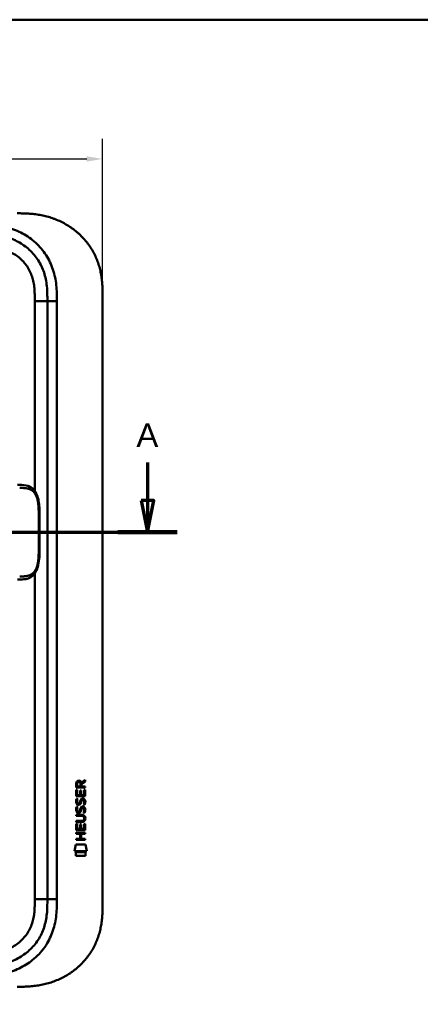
# Model space of a CAD drawing. Header units: millimetres. Extents: x 20 to 833, y 20 to 574.
# Tile 6 of 14: x 258 to 385, y 262 to 574. Entities that reach past the tile are written whole.
import ezdxf

# ---------------------------------------------------------------- set-up
doc = ezdxf.new("R2010")
doc.units = ezdxf.units.MM
doc.header["$LTSCALE"] = 2
for name, color, linetype, lineweight in [('Bemaßungen(DIN)', 7, 'Continuous', 25), ('Schnittansichtslinien(DIN)', 7, 'Continuous', 70), ('Sichtbare Kanten(DIN)', 7, 'Continuous', 50), ('Sichtbare tangentiale Kanten(DIN)', 7, 'Continuous', 50), ('Skizziergeometrie(DIN)', 7, 'Continuous', 50)]:
    doc.layers.add(name, color=color, linetype=linetype, lineweight=lineweight)
doc.styles.add('Aktuell-DINGroßer Text', font='arial.ttf')
doc.styles.add('STANDARD-DIN~0', font='arial.ttf')
doc.dimstyles.new('CAD-LAN', dxfattribs={"dimscale": 2, "dimtxt": 3.5, "dimasz": 2.5, "dimexe": 3.175, "dimexo": 0, "dimgap": 0.8, "dimtad": 1, "dimrnd": 1e-08, "dimtxsty": 'STANDARD-DIN~0', "dimcen": 0.09, "dimdle": 10, "dimclrd": 250, "dimclre": 250, "dimclrt": 250, "dimadec": 0, "dimazin": 2, "dimtfac": 1, "dimtmove": 0, "dimatfit": 3, "dimfxl": 1, "dimtolj": 1, "dimtzin": 0, "dimlwd": 25, "dimlwe": 25, "dimarcsym": 0})

# ---------------------------------------------------------------- blocks, each defined once
blk = doc.blocks.new('Ränder Standardrahmen')
at = {"layer": 'Skizziergeometrie(DIN)', "flags": 128}
blk.add_lwpolyline([(10, 10), (10, 287), (410, 287), (410, 10), (10, 10)], dxfattribs=at)
blk = doc.blocks.new('2DTransSchnitt0')
at = {"layer": 'Schnittansichtslinien(DIN)', "linetype": 'Continuous'}
for p, q in [((29.35, 216.88), (29.35, 210.84)), ((149.2, 216.88), (149.2, 210.84)), ((28.35, 210.84), (29.35, 205.84)), ((30.35, 210.84), (28.35, 210.84)), ((29.35, 210.84), (29.35, 205.84)), ((29.35, 205.84), (30.35, 210.84)), ((148.2, 210.84), (149.2, 205.84)), ((150.2, 210.84), (148.2, 210.84)), ((149.2, 210.84), (149.2, 205.84)), ((149.2, 205.84), (150.2, 210.84)), ((24.66, 205.84), (153.89, 205.84))]:
    blk.add_line(p, q, dxfattribs=at)
at = {"layer": 'Schnittansichtslinien(DIN)', "linetype": 'Continuous', "lineweight": 140}
for p, q in [((24.66, 205.84), (34.04, 205.84)), ((144.51, 205.84), (153.89, 205.84))]:
    blk.add_line(p, q, dxfattribs=at)
at = {"layer": 'Schnittansichtslinien(DIN)', "linetype": 'Continuous', "flags": 128}
for points in [[(28.35, 210.84), (29.35, 205.84), (30.35, 210.84), (28.35, 210.84)], [(148.2, 210.84), (149.2, 205.84), (150.2, 210.84), (148.2, 210.84)]]:
    blk.add_lwpolyline(points, dxfattribs=at)
at = {"layer": 'Schnittansichtslinien(DIN)'}
for points in [[(28.35, 210.84), (29.35, 205.84), (30.35, 210.84), (28.35, 210.84)], [(148.2, 210.84), (149.2, 205.84), (150.2, 210.84), (148.2, 210.84)]]:
    blk.add_solid(points, dxfattribs=at)
at = {"layer": 'Schnittansichtslinien(DIN)', "char_height": 3.73, "attachment_point": 7, "style": 'Aktuell-DINGroßer Text'}
for insert in [(27.59, 219.34), (147.44, 219.34)]:
    blk.add_mtext('A', dxfattribs=dict(at, insert=insert))
blk = doc.blocks.new('*D9')
at = {"layer": 'Bemaßungen(DIN)', "color": 250, "linetype": 'Continuous', "lineweight": 25, "true_color": 0x3f3f3f, "transparency": 16777216}
for p, q in [((70.16, 485.9), (70.16, 536.25)), ((284.16, 485.9), (284.16, 536.25)), ((75.16, 529.9), (279.16, 529.9))]:
    blk.add_line(p, q, dxfattribs=at)
at = {"layer": 'Bemaßungen(DIN)', "color": 250, "linetype": 'Continuous', "true_color": 0x3f3f3f, "transparency": 16777216}
for points in [[(75.16, 530.73), (75.16, 529.06), (70.16, 529.9)], [(279.16, 530.73), (279.16, 529.06), (284.16, 529.9)]]:
    blk.add_solid(points, dxfattribs=at)
at = {"layer": 'Defpoints', "color": 0, "linetype": 'Continuous', "transparency": 16777216}
for p in [(284.16, 529.9), (70.16, 485.9), (284.16, 485.9)]:
    blk.add_point(p, dxfattribs=at)
at = {"layer": 'Bemaßungen(DIN)', "color": 250, "linetype": 'Continuous', "lineweight": 25, "true_color": 0x3f3f3f, "transparency": 16777216, "insert": (169.38, 538.53), "char_height": 7, "attachment_point": 1, "style": 'STANDARD-DIN~0'}
blk.add_mtext('\\A1;214', dxfattribs=at)

msp = doc.modelspace()

# ---------------------------------------------------------------- linework, layer by layer
at = {"layer": 'Sichtbare Kanten(DIN)'}
for p, q in [((266.663, 295.466), (266.663, 484.897)), ((284.163, 485.897), (284.163, 294.466)), ((275.804, 330.768), (275.806, 332.082)), ((278.662, 330.766), (275.804, 330.768)), ((276.154, 332.038), (276.153, 331.149)), ((276.153, 331.149), (277.171, 331.149)), ((277.171, 331.149), (277.172, 332.037)), ((277.469, 332.398), (278.664, 333.188)), ((278.664, 332.754), (277.521, 331.999)), ((277.521, 331.999), (277.521, 331.148)), ((277.521, 331.148), (278.662, 331.147)), ((278.662, 331.147), (278.662, 330.766)), ((278.664, 333.188), (278.664, 332.754)), ((275.801, 328.038), (275.803, 330.042)), ((278.66, 328.036), (275.801, 328.038)), ((275.803, 330.042), (276.151, 330.042)), ((276.151, 330.042), (276.15, 328.415)), ((276.15, 328.415), (277.045, 328.414)), ((277.045, 328.414), (277.046, 329.861)), ((277.046, 329.861), (277.394, 329.861)), ((277.394, 329.861), (277.393, 328.414)), ((277.393, 328.414), (278.312, 328.413)), ((278.312, 328.413), (278.313, 330.06)), ((278.313, 330.06), (278.662, 330.06)), ((278.662, 330.06), (278.66, 328.036)), ((275.971, 324.718), (276.31, 324.617)), ((275.973, 327.264), (276.312, 327.164)), ((276.17, 325.932), (276.177, 325.915)), ((276.853, 325.835), (276.864, 325.852)), ((277.9, 324.414), (277.888, 324.414)), ((277.902, 326.961), (277.89, 326.961)), ((275.796, 321.81), (275.797, 322.187)), ((277.466, 321.809), (275.796, 321.81)), ((275.797, 322.187), (277.442, 322.186)), ((276.168, 323.386), (276.175, 323.369)), ((276.851, 323.288), (276.862, 323.305)), ((275.793, 317.3), (275.794, 319.304)), ((275.794, 319.304), (276.143, 319.304)), ((275.795, 320.253), (277.465, 320.251)), ((275.795, 319.875), (275.795, 320.253)), ((277.441, 319.874), (275.795, 319.875)), ((276.143, 319.304), (276.142, 317.677)), ((277.036, 317.676), (277.037, 319.123)), ((277.037, 319.123), (277.386, 319.123)), ((277.386, 319.123), (277.385, 317.676)), ((278.303, 317.675), (278.304, 319.322)), ((278.304, 319.322), (278.653, 319.322)), ((278.346, 321.024), (278.346, 321.034)), ((278.653, 319.322), (278.651, 317.298)), ((275.791, 316.13), (275.791, 316.507)), ((275.791, 316.507), (278.649, 316.504)), ((277.034, 316.129), (275.791, 316.13)), ((278.651, 317.298), (275.793, 317.3)), ((276.142, 317.677), (277.036, 317.676)), ((277.032, 314.571), (277.034, 316.129)), ((277.385, 317.676), (278.303, 317.675)), ((277.39, 316.128), (277.389, 314.571)), ((278.649, 316.127), (277.39, 316.128)), ((278.649, 316.504), (278.649, 316.127)), ((275.258, 310.618), (275.717, 312.751)), ((275.717, 312.751), (278.723, 312.748)), ((275.789, 314.195), (275.789, 314.572)), ((275.789, 314.572), (277.032, 314.571)), ((278.648, 314.193), (275.789, 314.195)), ((277.389, 314.571), (278.648, 314.57)), ((278.648, 314.57), (278.648, 314.193)), ((278.723, 312.748), (279.173, 310.615)), ((279.173, 310.615), (275.258, 310.618)), ((275.716, 309.19), (275.717, 310.332)), ((278.713, 309.188), (275.716, 309.19)), ((275.717, 310.332), (278.714, 310.33)), ((278.714, 310.33), (278.713, 309.188))]:
    msp.add_line(p, q, dxfattribs=at)
for centre, major_axis, ratio, start_param, end_param in [((277.333, 331.265), (0.976, -1.274), 0.5180415, 2.7627686, 3.7355131), ((275.94, 331.184), (1.242, 1.64), 0.5994938, 5.878165, 6.7089725), ((277.436, 329.043), (1.103, 3.296), 0.2312948, 2.8124619, 2.8734213), ((276.915, 326.726), (0.574, 1.004), 0.5438409, 2.7534304, 3.2137241), ((276.795, 325.859), (0.098, 0.139), 0.3641716, 4.4844927, 4.7925708), ((277.241, 322.73), (0.838, 1.64), 0.4594521, 5.9760112, 6.497704), ((277.242, 325.274), (0.839, 1.642), 0.4591024, 5.9761877, 6.4975755), ((277.519, 326.743), (1.192, 3.54), 0.2215161, 2.8263053, 2.8854462), ((276.921, 324.189), (0.583, 1.012), 0.541605, 2.7569093, 3.2147406), ((276.793, 323.313), (0.098, 0.139), 0.3641716, 4.4844927, 4.7925708), ((273.621, 317.512), (4.814, 4.313), 0.3742661, 5.9599282, 6.6783921), ((273.625, 324.556), (4.808, -4.323), 0.3742014, 5.888113, 6.6064523), ((254.913, 340.861), (23.266, -20.361), 0.1371339, 6.127502, 6.402435)]:
    msp.add_ellipse(centre, major_axis=major_axis, ratio=ratio, start_param=start_param, end_param=end_param, dxfattribs=at)
for points, knots in [([(284.163, 485.897), (284.163, 486.451), (284.163, 487.568), (284.129, 488.983), (284.052, 490.409), (283.949, 491.557), (283.753, 492.996), (283.539, 494.148), (283.191, 495.582), (282.845, 496.721), (282.324, 498.126), (281.837, 499.231), (281.139, 500.582), (280.509, 501.633), (279.638, 502.903), (278.874, 503.88), (277.842, 505.044), (276.956, 505.927), (275.783, 506.963), (274.793, 507.736), (273.501, 508.625), (272.426, 509.274), (271.041, 510.002), (269.903, 510.518), (268.452, 511.079), (267.273, 511.46), (265.783, 511.855), (264.583, 512.107), (263.079, 512.349), (261.876, 512.487), (260.378, 512.602), (258.888, 512.666), (257.71, 512.679), (257.124, 512.681)], [0.02325842, 0.02325842, 0.02325842, 0.02325842, 0.06395557, 0.10465272, 0.12500129, 0.16569844, 0.18604701, 0.22674416, 0.24709273, 0.28778988, 0.30813845, 0.3488356, 0.36918417, 0.40988132, 0.43022989, 0.47092704, 0.49127561, 0.53197276, 0.55232133, 0.59301848, 0.61336705, 0.6540642, 0.67441277, 0.71510992, 0.73545849, 0.77615564, 0.79650421, 0.83720136, 0.85754993, 0.89824708, 0.91859565, 0.9592928, 0.99998994, 0.99998994, 0.99998994, 0.99998994]), ([(266.663, 484.897), (266.663, 485.697), (266.662, 487.281), (266.531, 489.587), (266.201, 491.804), (265.454, 494.633), (263.895, 497.911), (261.064, 501.254), (257.48, 503.797), (254.046, 505.159), (251.129, 505.797), (248.863, 506.073), (246.526, 506.18), (244.93, 506.181), (244.125, 506.181)], [0, 0, 0, 0, 0.2435013, 0.4870027, 0.730504, 0.9740054, 1.4610081, 1.9480107, 2.4350134, 2.9220161, 3.1655175, 3.4090188, 3.6525201, 3.8960223, 3.8960223, 3.8960223, 3.8960223]), ([(257.17, 426.678), (257.17, 426.678), (257.17, 426.678), (257.171, 426.678), (257.171, 426.678), (257.171, 426.678), (257.171, 426.678), (257.172, 426.678), (257.172, 426.678), (257.172, 426.678), (257.173, 426.678), (257.174, 426.678), (257.174, 426.678), (257.177, 426.678), (257.178, 426.678), (257.184, 426.678), (257.188, 426.678), (257.204, 426.678), (257.216, 426.678), (257.262, 426.678), (257.297, 426.678), (257.434, 426.678), (257.537, 426.678), (257.948, 426.675), (258.256, 426.671), (259.472, 426.611), (260.364, 426.469), (261.558, 425.867), (261.946, 425.585), (262.726, 424.765), (263.098, 424.161), (263.609, 422.881), (263.783, 422.22), (264.025, 420.829), (264.093, 420.085), (264.18, 418.305), (264.172, 417.258), (264.172, 413.563), (264.172, 410.911), (264.172, 406.325), (264.237, 404.344), (263.894, 401.643), (263.721, 400.833), (263.229, 399.472), (262.915, 398.889), (262.207, 398.003), (261.816, 397.667), (260.905, 397.128), (260.367, 396.946), (259.062, 396.696), (258.267, 396.68), (257.418, 396.678), (257.37, 396.678), (257.297, 396.678), (257.272, 396.678), (257.236, 396.678), (257.223, 396.678), (257.205, 396.678), (257.198, 396.678), (257.189, 396.678), (257.185, 396.678), (257.18, 396.678), (257.178, 396.678), (257.176, 396.678), (257.175, 396.678), (257.173, 396.678), (257.173, 396.678), (257.172, 396.678), (257.172, 396.678), (257.171, 396.678), (257.171, 396.678), (257.171, 396.678), (257.171, 396.678), (257.17, 396.678), (257.17, 396.678), (257.17, 396.678)], [0, 0, 0, 0, 0.0000252, 0.0000252, 0.0000657, 0.0000657, 0.0001082, 0.0001082, 0.0001738, 0.0001738, 0.0002867, 0.0002867, 0.0005136, 0.0005136, 0.0010499, 0.0010499, 0.0026039, 0.0026039, 0.0072616, 0.0072616, 0.0212292, 0.0212292, 0.0631285, 0.0631285, 0.1888417, 0.1888417, 0.5689951, 0.5689951, 0.7719774, 0.7719774, 1.0315425, 1.0315425, 1.2481307, 1.2481307, 1.4719729, 1.4719729, 1.7848025, 1.7848025, 2.5805266, 2.5805266, 3.160554, 3.160554, 3.4157877, 3.4157877, 3.6519695, 3.6519695, 3.8657989, 3.8657989, 4.1108827, 4.1108827, 4.4368692, 4.4368692, 4.4566519, 4.4566519, 4.4665438, 4.4665438, 4.471493, 4.471493, 4.4739733, 4.4739733, 4.4752207, 4.4752207, 4.4758524, 4.4758524, 4.4761765, 4.4761765, 4.4763467, 4.4763467, 4.476439, 4.476439, 4.4764904, 4.4764904, 4.4765188, 4.4765188, 4.4765488, 4.4765488, 4.4765488, 4.4765488]), ([(278.346, 321.034), (278.346, 321.08), (278.344, 321.127), (278.327, 321.263), (278.305, 321.35), (278.231, 321.501), (278.184, 321.562), (278.064, 321.668), (277.993, 321.708), (277.776, 321.791), (277.617, 321.809), (277.466, 321.809)], [0, 0, 0, 0, 0.01400423, 0.01400423, 0.0408947, 0.0408947, 0.06439039, 0.06439039, 0.08887549, 0.08887549, 0.13413559, 0.13413559, 0.13413559, 0.13413559]), ([(244.125, 274.181), (244.93, 274.181), (246.526, 274.183), (248.863, 274.29), (251.129, 274.566), (254.046, 275.204), (257.48, 276.566), (261.064, 279.109), (263.895, 282.451), (265.454, 285.73), (266.201, 288.559), (266.531, 290.776), (266.662, 293.082), (266.663, 294.666), (266.663, 295.466)], [59.6158828, 59.6158828, 59.6158828, 59.6158828, 59.8593849, 60.1028861, 60.3463874, 60.5898887, 61.0768912, 61.5638938, 62.0508963, 62.5378989, 62.7814001, 63.0249014, 63.2684027, 63.5119054, 63.5119054, 63.5119054, 63.5119054]), ([(257.124, 267.681), (257.71, 267.684), (258.888, 267.697), (260.378, 267.761), (261.876, 267.876), (263.079, 268.014), (264.583, 268.256), (265.783, 268.508), (267.273, 268.903), (268.453, 269.284), (269.903, 269.845), (271.041, 270.361), (272.426, 271.089), (273.501, 271.738), (274.793, 272.627), (275.783, 273.4), (276.957, 274.436), (277.842, 275.319), (278.874, 276.483), (279.638, 277.46), (280.509, 278.73), (281.139, 279.781), (281.837, 281.132), (282.324, 282.237), (282.845, 283.642), (283.191, 284.781), (283.539, 286.214), (283.753, 287.367), (283.949, 288.806), (284.052, 289.954), (284.129, 291.38), (284.163, 292.795), (284.163, 293.912), (284.163, 294.466)], [0.00000689, 0.00000689, 0.00000689, 0.00000689, 0.0407043, 0.08140172, 0.10175042, 0.14244784, 0.16279654, 0.20349396, 0.22384266, 0.26454008, 0.28488878, 0.3255862, 0.3459349, 0.38663232, 0.40698102, 0.44767844, 0.46802714, 0.50872456, 0.52907326, 0.56977068, 0.59011938, 0.6308168, 0.6511655, 0.69186291, 0.71221162, 0.75290903, 0.77325774, 0.81395515, 0.83430386, 0.87500127, 0.89534998, 0.93604739, 0.97674481, 0.97674481, 0.97674481, 0.97674481])]:
    msp.add_open_spline(points, degree=3, knots=knots, dxfattribs=at)
for points in [[(275.806, 332.082), (275.82, 332.523), (276.052, 332.985), (276.665, 332.985)], [(277.172, 332.037), (277.172, 332.31), (277.085, 332.635), (276.67, 332.636)], [(275.85, 325.786), (275.759, 326.026), (275.73, 326.26), (275.772, 326.588)], [(275.77, 324.041), (275.788, 324.18), (275.829, 324.387), (275.9, 324.561)], [(275.772, 326.588), (275.79, 326.727), (275.831, 326.934), (275.902, 327.107)], [(276.409, 325.325), (276.185, 325.358), (275.956, 325.503), (275.85, 325.786)], [(275.9, 324.561), (275.92, 324.61), (275.971, 324.717), (275.971, 324.718)], [(275.902, 327.107), (275.922, 327.157), (275.973, 327.264), (275.973, 327.264)], [(276.157, 326.699), (276.093, 326.447), (276.087, 326.222), (276.145, 326.006)], [(276.31, 324.617), (276.31, 324.617), (276.19, 324.291), (276.155, 324.153)], [(276.312, 327.164), (276.312, 327.164), (276.192, 326.837), (276.157, 326.699)], [(276.382, 325.702), (276.528, 325.642), (276.717, 325.678), (276.822, 325.793)], [(276.564, 325.312), (276.463, 325.313), (276.442, 325.32), (276.409, 325.325)], [(277.191, 325.677), (277.076, 325.467), (276.881, 325.308), (276.564, 325.312)], [(276.864, 325.852), (276.933, 325.961), (276.99, 326.125), (277.045, 326.37)], [(277.043, 323.823), (277.127, 324.191), (277.229, 324.402), (277.37, 324.57)], [(277.045, 326.37), (277.129, 326.738), (277.231, 326.949), (277.372, 327.116)], [(277.384, 326.219), (277.33, 325.98), (277.267, 325.815), (277.191, 325.677)], [(277.37, 324.57), (277.463, 324.68), (277.593, 324.752), (277.773, 324.776)], [(277.372, 327.116), (277.465, 327.227), (277.595, 327.299), (277.775, 327.323)], [(277.433, 326.418), (277.425, 326.388), (277.385, 326.222), (277.384, 326.219)], [(277.619, 326.843), (277.548, 326.754), (277.488, 326.616), (277.433, 326.418)], [(277.888, 324.414), (277.766, 324.414), (277.691, 324.382), (277.617, 324.297)], [(277.89, 326.961), (277.768, 326.961), (277.693, 326.928), (277.619, 326.843)], [(277.773, 324.776), (278.06, 324.815), (278.343, 324.715), (278.537, 324.398)], [(277.775, 327.323), (278.062, 327.361), (278.345, 327.261), (278.539, 326.945)], [(278.094, 325.378), (278.094, 325.378), (278.249, 325.632), (278.308, 325.917)], [(278.462, 325.291), (278.442, 325.296), (278.094, 325.378), (278.094, 325.378)], [(278.308, 325.917), (278.376, 326.25), (278.376, 326.526), (278.27, 326.723)], [(278.687, 326.01), (278.657, 325.679), (278.499, 325.349), (278.462, 325.291)], [(278.537, 324.398), (278.647, 324.218), (278.701, 323.999), (278.7, 323.729)], [(278.539, 326.945), (278.649, 326.764), (278.703, 326.545), (278.702, 326.275)], [(278.702, 326.275), (278.702, 326.19), (278.696, 326.105), (278.687, 326.01)], [(275.848, 323.239), (275.757, 323.48), (275.728, 323.713), (275.77, 324.041)], [(276.407, 322.778), (276.183, 322.811), (275.954, 322.957), (275.848, 323.239)], [(276.155, 324.153), (276.091, 323.9), (276.085, 323.676), (276.143, 323.46)], [(276.38, 323.156), (276.526, 323.096), (276.715, 323.132), (276.82, 323.246)], [(276.562, 322.766), (276.461, 322.767), (276.44, 322.773), (276.407, 322.778)], [(277.189, 323.13), (277.074, 322.92), (276.879, 322.762), (276.562, 322.766)], [(276.862, 323.305), (276.931, 323.415), (276.988, 323.578), (277.043, 323.823)], [(277.382, 323.673), (277.328, 323.433), (277.265, 323.268), (277.189, 323.13)], [(277.431, 323.872), (277.423, 323.841), (277.383, 323.675), (277.382, 323.673)], [(277.617, 324.297), (277.546, 324.208), (277.485, 324.07), (277.431, 323.872)], [(278.092, 322.832), (278.092, 322.832), (278.247, 323.086), (278.305, 323.37)], [(278.46, 322.745), (278.44, 322.75), (278.092, 322.832), (278.092, 322.832)], [(278.305, 323.37), (278.374, 323.703), (278.374, 323.98), (278.268, 324.177)], [(278.685, 323.463), (278.655, 323.132), (278.497, 322.803), (278.46, 322.745)], [(278.7, 323.729), (278.7, 323.644), (278.694, 323.558), (278.685, 323.463)]]:
    msp.add_open_spline(points, degree=3, dxfattribs=at)
at = {"layer": 'Sichtbare tangentiale Kanten(DIN)'}
for p, q in [((262.663, 424.776), (262.663, 484.897)), ((262.663, 484.897), (266.663, 484.897)), ((269.663, 484.897), (266.663, 484.897)), ((269.663, 484.897), (269.663, 295.466)), ((262.663, 295.466), (262.663, 398.58)), ((262.663, 295.466), (266.663, 295.466)), ((266.663, 295.466), (269.663, 295.466))]:
    msp.add_line(p, q, dxfattribs=at)
for points, degree, knots in [([(244.125, 509.181), (244.93, 509.182), (246.577, 509.181), (249.101, 509.067), (251.623, 508.76), (254.94, 508.037), (258.918, 506.463), (263.11, 503.492), (266.443, 499.559), (268.281, 495.69), (269.148, 492.401), (269.521, 489.878), (269.662, 487.344), (269.663, 485.697), (269.663, 484.897)], 3, [0, 0, 0, 0, 0.2435028, 0.4870041, 0.7305055, 0.9740068, 1.4610095, 1.9480122, 2.4350149, 2.9220176, 3.1655189, 3.4090202, 3.6525216, 3.8960229, 3.8960229, 3.8960229, 3.8960229]), ([(262.663, 484.897), (262.663, 485.132), (262.663, 485.368), (262.663, 485.603), (262.662, 485.747), (262.661, 485.891), (262.66, 486.034), (262.66, 486.106), (262.659, 486.178), (262.659, 486.25), (262.657, 486.394), (262.655, 486.537), (262.653, 486.681), (262.651, 486.757), (262.65, 486.833), (262.648, 486.91), (262.646, 486.986), (262.644, 487.062), (262.642, 487.138), (262.638, 487.291), (262.633, 487.443), (262.626, 487.601), (262.614, 487.909), (262.598, 488.203), (262.576, 488.508), (262.575, 488.515), (262.574, 488.523), (262.574, 488.53), (262.528, 489.147), (262.462, 489.736), (262.366, 490.325), (262.364, 490.334), (262.363, 490.343), (262.361, 490.352), (262.263, 490.946), (262.135, 491.533), (261.969, 492.111), (261.967, 492.115), (261.966, 492.119), (261.965, 492.123), (261.795, 492.712), (261.586, 493.295), (261.339, 493.854), (261.09, 494.418), (260.796, 494.972), (260.467, 495.497), (260.136, 496.025), (259.763, 496.533), (259.359, 497.008), (258.954, 497.483), (258.509, 497.934), (258.04, 498.348), (257.572, 498.761), (257.073, 499.142), (256.552, 499.487), (256.033, 499.832), (255.488, 500.142), (254.929, 500.415), (254.37, 500.688), (253.789, 500.926), (253.202, 501.127), (253.199, 501.129), (253.196, 501.13), (253.192, 501.131), (252.613, 501.329), (252.016, 501.495), (251.417, 501.629), (251.412, 501.63), (251.406, 501.632), (251.401, 501.633), (250.811, 501.764), (250.219, 501.865), (249.619, 501.943), (249.61, 501.944), (249.601, 501.945), (249.591, 501.946), (248.998, 502.022), (248.41, 502.074), (247.793, 502.11), (247.786, 502.11), (247.778, 502.111), (247.771, 502.111), (247.465, 502.129), (247.171, 502.141), (246.87, 502.151), (246.56, 502.162), (246.251, 502.168), (245.944, 502.173), (245.335, 502.182), (244.73, 502.182), (244.125, 502.181)], 3, [0, 0, 0, 0, 0.0706021, 0.0706021, 0.0706021, 0.1137345, 0.1137345, 0.1137345, 0.1353008, 0.1353008, 0.1353008, 0.1784332, 0.1784332, 0.1784332, 0.2012935, 0.2012935, 0.2012935, 0.2241537, 0.2241537, 0.2241537, 0.2698741, 0.2698741, 0.2698741, 0.3591194, 0.3591194, 0.3591194, 0.3613149, 0.3613149, 0.3613149, 0.5416681, 0.5416681, 0.5416681, 0.544386, 0.544386, 0.544386, 0.7261845, 0.7261845, 0.7261845, 0.7275109, 0.7275109, 0.7275109, 0.9125996, 0.9125996, 0.9125996, 1.0994646, 1.0994646, 1.0994646, 1.2874424, 1.2874424, 1.2874424, 1.4758528, 1.4758528, 1.4758528, 1.6636517, 1.6636517, 1.6636517, 1.8511233, 1.8511233, 1.8511233, 2.0385317, 2.0385317, 2.0385317, 2.0396163, 2.0396163, 2.0396163, 2.2247423, 2.2247423, 2.2247423, 2.2263922, 2.2263922, 2.2263922, 2.408543, 2.408543, 2.408543, 2.4113526, 2.4113526, 2.4113526, 2.5914161, 2.5914161, 2.5914161, 2.5935787, 2.5935787, 2.5935787, 2.6828378, 2.6828378, 2.6828378, 2.7746209, 2.7746209, 2.7746209, 2.9561272, 2.9561272, 2.9561272, 2.9561272]), ([(257.89, 425.688), (257.961, 425.688), (258.105, 425.688), (258.389, 425.688), (258.808, 425.685), (259.353, 425.666), (259.946, 425.612), (260.577, 425.488), (261.172, 425.285), (261.725, 424.982), (262.228, 424.57), (262.675, 424.038), (263.137, 423.246), (263.548, 422.117), (263.791, 420.809), (263.898, 419.424), (263.925, 418.057), (263.925, 416.952), (263.925, 416.019), (263.925, 415.059), (263.925, 414.054), (263.925, 412.933), (263.925, 411.679), (263.925, 410.424), (263.925, 409.303), (263.925, 408.298), (263.925, 407.338), (263.925, 406.404), (263.925, 405.3), (263.898, 403.932), (263.791, 402.547), (263.548, 401.239), (263.137, 400.11), (262.675, 399.318), (262.228, 398.786), (261.725, 398.374), (261.172, 398.071), (260.576, 397.868), (259.945, 397.745), (259.352, 397.69), (258.807, 397.671), (258.388, 397.668), (258.104, 397.668), (257.961, 397.668), (257.89, 397.668)], 5, [0, 0, 0, 0, 0, 0, 0.0545062, 0.1094177, 0.2192406, 0.3290635, 0.4388864, 0.5487092, 0.6585321, 0.768355, 0.8781779, 0.9880008, 1.0978237, 1.3174695, 1.5371153, 1.6469382, 1.7567611, 1.8192574, 1.8817537, 2.0067464, 2.131739, 2.2567317, 2.3817243, 2.506717, 2.6317096, 2.6942059, 2.7567023, 2.8665381, 2.9763739, 3.1960455, 3.4157171, 3.5255529, 3.6353887, 3.7452245, 3.8550603, 3.9648961, 4.0747319, 4.1845678, 4.2944036, 4.4042394, 4.4591573, 4.5135093, 4.5135093, 4.5135093, 4.5135093, 4.5135093, 4.5135093]), ([(244.125, 278.181), (244.288, 278.181), (244.452, 278.181), (244.616, 278.182), (245.058, 278.182), (245.501, 278.184), (245.943, 278.19), (246.096, 278.192), (246.248, 278.195), (246.4, 278.199), (246.476, 278.2), (246.553, 278.202), (246.629, 278.204), (246.705, 278.206), (246.781, 278.209), (246.86, 278.211), (247.17, 278.221), (247.465, 278.234), (247.77, 278.252), (247.778, 278.252), (247.785, 278.253), (247.793, 278.253), (248.41, 278.289), (248.998, 278.341), (249.591, 278.417), (249.6, 278.418), (249.609, 278.419), (249.619, 278.42), (250.219, 278.498), (250.811, 278.599), (251.401, 278.73), (251.406, 278.731), (251.411, 278.732), (251.417, 278.734), (252.016, 278.868), (252.612, 279.034), (253.192, 279.232), (253.195, 279.233), (253.199, 279.234), (253.202, 279.236), (253.789, 279.437), (254.37, 279.675), (254.929, 279.948), (255.488, 280.221), (256.032, 280.531), (256.552, 280.875), (257.072, 281.22), (257.57, 281.601), (258.037, 282.012), (258.508, 282.427), (258.953, 282.879), (259.359, 283.355), (259.763, 283.83), (260.136, 284.338), (260.467, 284.866), (260.796, 285.391), (261.09, 285.944), (261.339, 286.509), (261.586, 287.068), (261.795, 287.651), (261.965, 288.24), (261.966, 288.244), (261.967, 288.248), (261.969, 288.252), (262.134, 288.83), (262.263, 289.417), (262.361, 290.011), (262.363, 290.02), (262.364, 290.029), (262.366, 290.038), (262.462, 290.627), (262.528, 291.216), (262.574, 291.833), (262.574, 291.84), (262.575, 291.848), (262.576, 291.855), (262.598, 292.16), (262.614, 292.454), (262.626, 292.755), (262.639, 293.066), (262.647, 293.374), (262.653, 293.682), (262.663, 294.279), (262.663, 294.873), (262.663, 295.466)], 3, [0, 0, 0, 0, 0.0490861, 0.0490861, 0.0490861, 0.1818558, 0.1818558, 0.1818558, 0.2275663, 0.2275663, 0.2275663, 0.2504221, 0.2504221, 0.2504221, 0.2732779, 0.2732779, 0.2732779, 0.3625385, 0.3625385, 0.3625385, 0.364701, 0.364701, 0.364701, 0.5447622, 0.5447622, 0.5447622, 0.5475767, 0.5475767, 0.5475767, 0.7297298, 0.7297298, 0.7297298, 0.7313799, 0.7313799, 0.7313799, 0.9165087, 0.9165087, 0.9165087, 0.9175934, 0.9175934, 0.9175934, 1.1050048, 1.1050048, 1.1050048, 1.2924795, 1.2924795, 1.2924795, 1.479975, 1.479975, 1.479975, 1.6686942, 1.6686942, 1.6686942, 1.8566744, 1.8566744, 1.8566744, 2.0435423, 2.0435423, 2.0435423, 2.2286346, 2.2286346, 2.2286346, 2.2299611, 2.2299611, 2.2299611, 2.4117644, 2.4117644, 2.4117644, 2.4144823, 2.4144823, 2.4144823, 2.594841, 2.594841, 2.594841, 2.5970368, 2.5970368, 2.5970368, 2.6862842, 2.6862842, 2.6862842, 2.7781364, 2.7781364, 2.7781364, 2.9561211, 2.9561211, 2.9561211, 2.9561211]), ([(269.663, 295.466), (269.663, 294.666), (269.662, 293.019), (269.521, 290.485), (269.148, 287.962), (268.281, 284.672), (266.726, 281.4), (265.05, 279.211), (264.351, 278.432)], 3, [59.6158822, 59.6158822, 59.6158822, 59.6158822, 59.8593852, 60.1028865, 60.3463878, 60.589889, 61.0768916, 61.3761038, 61.3761038, 61.3761038, 61.3761038]), ([(264.351, 278.432), (263.913, 277.943), (262.251, 276.263), (258.918, 273.9), (254.94, 272.326), (251.623, 271.603), (249.101, 271.296), (246.577, 271.182), (244.93, 271.181), (244.125, 271.181)], 3, [61.3761038, 61.3761038, 61.3761038, 61.3761038, 61.5638941, 62.0508967, 62.5378992, 62.7814005, 63.0249017, 63.268403, 63.5119057, 63.5119057, 63.5119057, 63.5119057])]:
    msp.add_open_spline(points, degree=degree, knots=knots, dxfattribs=at)

# ---------------------------------------------------------------- block references
at = {"xscale": 2, "yscale": 2, "zscale": 2}
msp.add_blockref('Ränder Standardrahmen', (0, 0), dxfattribs=at)
at = {"layer": 'Schnittansichtslinien(DIN)', "xscale": 2, "yscale": 2, "zscale": 2}
msp.add_blockref('2DTransSchnitt0', (0, 0), dxfattribs=at)

# ---------------------------------------------------------------- dimensions: what is measured, and where the dimension line sits
at = {"layer": 'Bemaßungen(DIN)', "color": 250, "linetype": 'Continuous', "lineweight": 25, "true_color": 0x3f3f3f}
dim = msp.add_linear_dim(base=(284.163, 529.897), p1=(70.163, 485.897), p2=(284.163, 485.897), angle=180, dimstyle='CAD-LAN', override={"dimgap": 0.8, "dimdec": 2, "dimtol": 0, "dimlim": 0, "dimtp": 0, "dimtm": 0, "dimtdec": 2, "dimtofl": 0, "dimatfit": 1}, dxfattribs=at)
dim.commit()
dim.dimension.update_dxf_attribs({"geometry": '*D9', "text_midpoint": (177.163, 529.897), "dimtype": 160})

doc.saveas('drawing.dxf')
